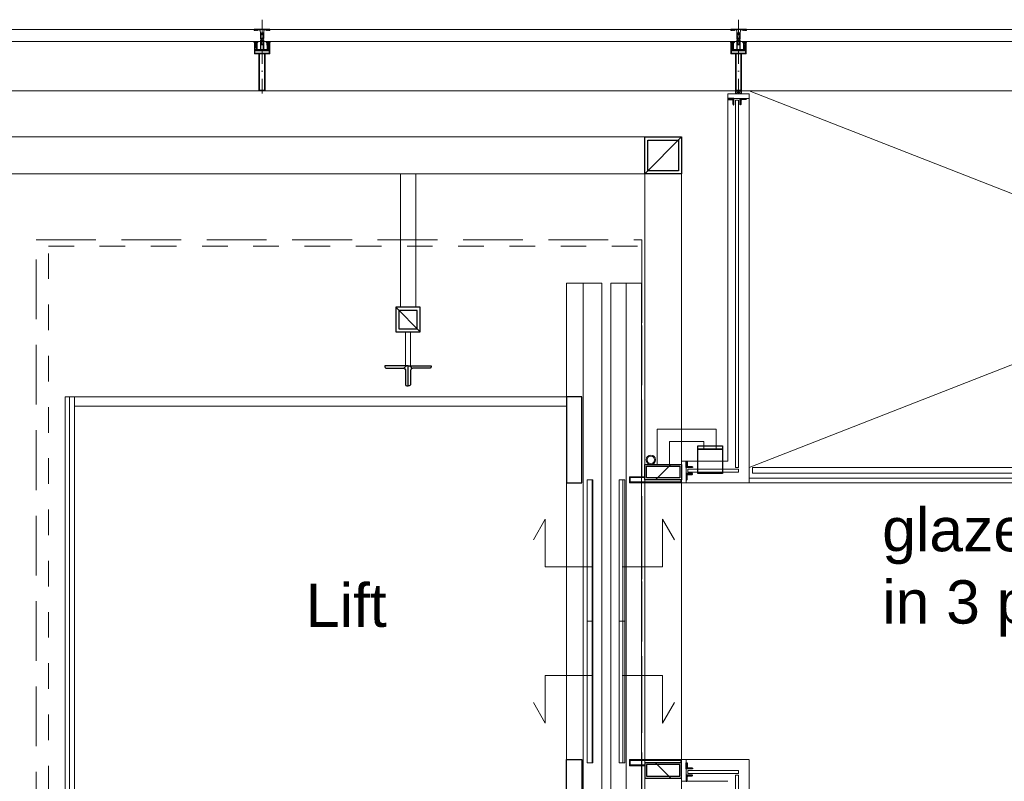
# Model space of a CAD drawing. Header units: millimetres. Extents: x 274611 to 749520, y 175257 to 298905.
# Tile 114 of 251: x 551218 to 554421, y 224412 to 226889. Entities that reach past the tile are written whole.
import ezdxf

# ---------------------------------------------------------------- set-up
doc = ezdxf.new("R2010")
doc.units = ezdxf.units.MM
doc.header["$LTSCALE"] = 400
for name, pattern in [('STYLE_01', [0.416641, 0.208282, -0.208359]), ('STYLE_02', [0.694427, 0.486069, -0.208359]), ('STYLE_06', [1.041641, 0.625, -0.208282, 0.069427, -0.138931]), ('STYLE_15', [0.240945, 0.11811, -0.059055, 0.004724, -0.059055]), ('STYLE_16', [0.177165, 0.11811, -0.059055])]:
    doc.linetypes.add(name, pattern=pattern)
for name, color, linetype, lineweight in [('Dimension', 7, 'Continuous', 9), ('Lijn-afbreek', 140, 'STYLE_06', 15), ('mat-glas-hor', 5, 'Continuous', 15), ('mat-glas-vert', 5, 'Continuous', 15), ('mat-kalkzandsteen', 5, 'Continuous', 25), ('mat-staal', 5, 'Continuous', 25), ('mat-staal_zink', 140, 'Continuous', 15), ('None', 7, 'Continuous', 9), ('Tekst', 140, 'Continuous', 15)]:
    doc.layers.add(name, color=color, linetype=linetype, lineweight=lineweight)
doc.layers.get('Dimension').off()
doc.styles.add('Arial', font='arial.ttf', dxfattribs={"height": 211.666667})

# ---------------------------------------------------------------- blocks, each defined once
blk = doc.blocks.new('*X1655')
at = {"layer": 'None', "lineweight": 5}
blk.add_line((33700, 5910), (33700, 6370), dxfattribs=at)
blk = doc.blocks.new('*X1656')
at = {"layer": 'None', "lineweight": 5}
blk.add_line((33600, 5910), (33600, 6370), dxfattribs=at)
blk = doc.blocks.new('*X1657')
at = {"layer": 'None', "lineweight": 5}
blk.add_line((33700, 6370), (33700, 6830), dxfattribs=at)
blk = doc.blocks.new('*X1658')
at = {"layer": 'None', "lineweight": 5}
blk.add_line((33600, 6370), (33600, 6830), dxfattribs=at)
blk = doc.blocks.new('*X1660')
at = {"layer": 'None', "lineweight": 5}
blk.add_line((31900, 5640), (31900, 7100), dxfattribs=at)
blk = doc.blocks.new('*X1208')
at = {"layer": 'None', "lineweight": 9}
blk.add_line((-25, -25), (25, 25), dxfattribs=at)
blk = doc.blocks.new('Kolom [] 120x50')
at = {"layer": 'mat-staal', "lineweight": 25}
for points in [[(-60, 25), (60, 25), (60, -25), (-60, -25)], [(-54, 19), (54, 19), (54, -19), (-54, -19)]]:
    blk.add_lwpolyline(points, close=True, dxfattribs=at)
at = {"layer": 'mat-staal'}
blk.add_blockref('*X1208', (0, 0), dxfattribs=at)
blk = doc.blocks.new('*X1661')
at = {"layer": 'None', "lineweight": 9}
blk.add_line((-6, -6), (-2, -2), dxfattribs=at)
blk = doc.blocks.new('*U1662')
at = {"layer": 'None', "color": 92, "linetype": 'Continuous', "lineweight": 25, "flags": 128}
blk.add_lwpolyline([(-6, -6), (-6, 14), (-5, 14, -0.414214), (-3, 12), (-3, 0.5, 0.414214), (0.5, -3), (12, -3, -0.414214), (14, -5), (14, -6)], format="xyb", close=True, dxfattribs=at)
at = {"layer": 'None', "color": 92}
blk.add_blockref('*X1661', (0, 0), dxfattribs=at)
blk = doc.blocks.new('*X1663')
at = {"layer": 'None', "lineweight": 9}
blk.add_line((-6, -6), (-2, -2), dxfattribs=at)
blk = doc.blocks.new('*U1664')
at = {"layer": 'None', "color": 92, "linetype": 'Continuous', "lineweight": 25, "flags": 128}
blk.add_lwpolyline([(-6, -6), (-6, 14), (-5, 14, -0.414214), (-3, 12), (-3, 0.5, 0.414214), (0.5, -3), (12, -3, -0.414214), (14, -5), (14, -6)], format="xyb", close=True, dxfattribs=at)
at = {"layer": 'None', "color": 92}
blk.add_blockref('*X1663', (0, 0), dxfattribs=at)
blk = doc.blocks.new('*X1665')
at = {"layer": 'None', "lineweight": 9}
blk.add_line((-6, -6), (-2, -2), dxfattribs=at)
blk = doc.blocks.new('*U1666')
at = {"layer": 'None', "color": 92, "linetype": 'Continuous', "lineweight": 25, "flags": 128}
blk.add_lwpolyline([(-6, -6), (-6, 14), (-5, 14, -0.414214), (-3, 12), (-3, 0.5, 0.414214), (0.5, -3), (12, -3, -0.414214), (14, -5), (14, -6)], format="xyb", close=True, dxfattribs=at)
at = {"layer": 'None', "color": 92}
blk.add_blockref('*X1665', (0, 0), dxfattribs=at)
blk = doc.blocks.new('*X1667')
at = {"layer": 'None', "lineweight": 9}
blk.add_line((-6, -6), (-2, -2), dxfattribs=at)
blk = doc.blocks.new('*U1668')
at = {"layer": 'None', "color": 92, "linetype": 'Continuous', "lineweight": 25, "flags": 128}
blk.add_lwpolyline([(-6, -6), (-6, 14), (-5, 14, -0.414214), (-3, 12), (-3, 0.5, 0.414214), (0.5, -3), (12, -3, -0.414214), (14, -5), (14, -6)], format="xyb", close=True, dxfattribs=at)
at = {"layer": 'None', "color": 92}
blk.add_blockref('*X1667', (0, 0), dxfattribs=at)
blk = doc.blocks.new('*X1669')
at = {"layer": 'None', "lineweight": 9}
blk.add_line((-6, -6), (-2, -2), dxfattribs=at)
blk = doc.blocks.new('*U1670')
at = {"layer": 'None', "color": 92, "linetype": 'Continuous', "lineweight": 25, "flags": 128}
blk.add_lwpolyline([(-6, -6), (-6, 14), (-5, 14, -0.414214), (-3, 12), (-3, 0.5, 0.414214), (0.5, -3), (12, -3, -0.414214), (14, -5), (14, -6)], format="xyb", close=True, dxfattribs=at)
at = {"layer": 'None', "color": 92}
blk.add_blockref('*X1669', (0, 0), dxfattribs=at)
blk = doc.blocks.new('*X1671')
at = {"layer": 'None', "lineweight": 9}
blk.add_line((-6, -6), (-2, -2), dxfattribs=at)
blk = doc.blocks.new('*U1672')
at = {"layer": 'None', "color": 92, "linetype": 'Continuous', "lineweight": 25, "flags": 128}
blk.add_lwpolyline([(-6, -6), (-6, 14), (-5, 14, -0.414214), (-3, 12), (-3, 0.5, 0.414214), (0.5, -3), (12, -3, -0.414214), (14, -5), (14, -6)], format="xyb", close=True, dxfattribs=at)
at = {"layer": 'None', "color": 92}
blk.add_blockref('*X1671', (0, 0), dxfattribs=at)
blk = doc.blocks.new('*U1673')
at = {"layer": 'None', "color": 8, "linetype": 'Continuous', "lineweight": 5}
for p, q in [((34066.1, 8095), (34086.1, 8085)), ((34086.1, 8095), (34066.1, 8085))]:
    blk.add_line(p, q, dxfattribs=at)
blk.add_lwpolyline([(34086.1, 8095), (34086.1, 8085), (34066.1, 8085), (34066.1, 8095)], close=True, dxfattribs=at)
blk = doc.blocks.new('*U1674')
at = {"layer": 'mat-glas-vert', "lineweight": 15}
blk.add_lwpolyline([(34066, 8065), (34066, 6870.1), (34076, 6870.1), (34076, 8065)], close=True, dxfattribs=at)
at = {"layer": 'mat-staal_zink', "color": 8, "lineweight": 5}
blk.add_lwpolyline([(34041.1, 8070), (34041.1, 8085), (34111.1, 8085), (34111.1, 8070)], close=True, dxfattribs=at)
at = {"layer": 'None', "color": 8, "linetype": 'Continuous', "lineweight": 5}
for p, q in [((34041.1, 8070), (34041.1, 6890.1)), ((34111.1, 6820), (34111.1, 8070))]:
    blk.add_line(p, q, dxfattribs=at)
for points in [[(34071.1, 8095), (34071.1, 8085), (34066.1, 8085), (34066.1, 8095)], [(34081.1, 8095), (34086.1, 8095), (34086.1, 8085), (34081.1, 8085)]]:
    blk.add_lwpolyline(points, close=True, dxfattribs=at)
at = {"layer": 'mat-staal', "xscale": -1, "rotation": 90}
blk.add_blockref('*U1672', (34055.1, 8064), dxfattribs=at)
at = {"layer": 'mat-staal', "rotation": 270}
blk.add_blockref('*U1670', (34087.1, 8064), dxfattribs=at)
at = {"layer": 'None', "color": 7}
blk.add_blockref('*U1673', (0, 0), dxfattribs=at)
blk = doc.blocks.new('*U1675')
at = {"layer": 'mat-glas-hor', "lineweight": 15}
for points in [[(33911.1, 6855.1), (34076.1, 6855.1), (34076.1, 6865.1), (33911.1, 6865.1)], [(33911.1, 5884.9), (34076.1, 5884.9), (34076.1, 5874.9), (33911.1, 5874.9)]]:
    blk.add_lwpolyline(points, close=True, dxfattribs=at)
at = {"layer": 'mat-staal', "lineweight": 25}
blk.add_lwpolyline([(33943.6, 6940.1), (34023.6, 6940.1), (34023.6, 6930.1), (33943.6, 6930.1)], close=True, dxfattribs=at)
at = {"layer": 'mat-staal_zink', "color": 8, "lineweight": 5}
for points in [[(33906.1, 6820.1), (33891.1, 6820.1), (33891.1, 6890.1), (33906.1, 6890.1)], [(33906.1, 5919.9), (33891.1, 5919.9), (33891.1, 5849.9), (33906.1, 5849.9)]]:
    blk.add_lwpolyline(points, close=True, dxfattribs=at)
at = {"layer": 'mat-staal_zink', "lineweight": 15}
for points in [[(33891.1, 6830.1), (33891.1, 6820.1), (33721, 6820.1), (33721, 6840.1), (33771.1, 6840.1)], [(33888.1, 6830.1), (33888.1, 6823.1), (33724, 6823.1), (33724, 6837.1), (33771.1, 6837.1)], [(33891.1, 5909.9), (33891.1, 5919.9), (33721, 5919.9), (33721, 5899.9), (33771.1, 5899.9)], [(33888.1, 5909.9), (33888.1, 5916.9), (33724, 5916.9), (33724, 5902.9), (33771.1, 5902.9)]]:
    blk.add_lwpolyline(points, dxfattribs=at)
at = {"layer": 'None', "color": 140, "linetype": 'Continuous', "lineweight": 15}
for p, q in [((34003.6, 6995.1), (33811.1, 6995.1)), ((33811.1, 6995.1), (33811.1, 6880.1)), ((34003.6, 6930.1), (34003.6, 6995.1)), ((33963.6, 6955.1), (33851.1, 6955.1)), ((33851.1, 6955.1), (33851.1, 6880.1)), ((33963.6, 6930.1), (33963.6, 6955.1)), ((34003.6, 6930.1), (33963.6, 6930.1)), ((33811.1, 6880.1), (33851.1, 6880.1))]:
    blk.add_line(p, q, dxfattribs=at)
at = {"layer": 'None', "color": 8, "linetype": 'Continuous', "lineweight": 5}
for p, q in [((34041, 6890.1), (33906.1, 6890.1)), ((33906.1, 6820), (34111.1, 6820)), ((33906.1, 5920), (34111.1, 5920)), ((34041.1, 5919.9), (34111.1, 5919.9)), ((34041.1, 5849.9), (33906.1, 5849.9))]:
    blk.add_line(p, q, dxfattribs=at)
at = {"layer": 'None', "color": 8, "linetype": 'STYLE_01', "lineweight": 5}
blk.add_line((33891.1, 6830.1), (33891.1, 5909.9), dxfattribs=at)
at = {"layer": 'None', "color": 92, "linetype": 'STYLE_01', "lineweight": 25}
blk.add_lwpolyline([(33943.6, 6930.1), (34023.6, 6930.1), (34023.6, 6850.1), (33943.6, 6850.1)], close=True, dxfattribs=at)
at = {"layer": 'None', "color": 8, "lineweight": 5, "flags": 128}
for points in [[(33771, 6820.1), (34111.1, 6820.1)], [(34111.1, 5919.9), (33771, 5919.9), (33771, 6820.1)]]:
    blk.add_lwpolyline(points, dxfattribs=at)
at = {"layer": 'None', "color": 140, "linetype": 'Continuous', "lineweight": 15}
for radius in [15, 12]:
    blk.add_circle((33791.1, 6895.1), radius, dxfattribs=at)
at = {"layer": 'Dimension', "color": 7}
blk.add_blockref('Kolom [] 120x50', (33831.1, 6855.1), dxfattribs=at)
at = {"layer": 'Dimension', "color": 7, "xscale": -1, "rotation": 180}
blk.add_blockref('Kolom [] 120x50', (33831.1, 5884.9), dxfattribs=at)
at = {"layer": 'mat-staal'}
for name, p in [('*U1662', (33912.1, 6876.1)), ('*U1668', (33912.1, 5895.9))]:
    blk.add_blockref(name, p, dxfattribs=at)
at = {"layer": 'mat-staal', "xscale": -1, "rotation": 180}
for name, p in [('*U1664', (33912.1, 6844.1)), ('*U1666', (33912.1, 5863.9))]:
    blk.add_blockref(name, p, dxfattribs=at)
at = {"layer": 'None', "color": 7}
blk.add_blockref('*U1674', (0, 0), dxfattribs=at)
blk = doc.blocks.new('*X256')
at = {"layer": 'None', "lineweight": 9}
blk.add_line((-60, -60), (60, 60), dxfattribs=at)
blk = doc.blocks.new('Kolom [] 120')
at = {"layer": 'mat-staal', "lineweight": 25}
for points in [[(-60, 60), (60, 60), (60, -60), (-60, -60)], [(-50, 50), (50, 50), (50, -50), (-50, -50)]]:
    blk.add_lwpolyline(points, close=True, dxfattribs=at)
at = {"layer": 'mat-staal'}
blk.add_blockref('*X256', (0, 0), dxfattribs=at)
blk = doc.blocks.new('*X1697')
at = {"layer": 'None', "lineweight": 9}
blk.add_line((-17.8, -17.8), (-9.4, -9.4), dxfattribs=at)
blk = doc.blocks.new('*U1698')
at = {"layer": 'None', "color": 92, "linetype": 'Continuous', "lineweight": 25, "flags": 128}
blk.add_lwpolyline([(-17.8, -22.8), (-17.8, 52.2), (-13.8, 52.2, -0.414214), (-9.8, 48.2), (-9.8, -6.8, 0.414214), (-1.8, -14.8), (43.2, -14.8, -0.414214), (47.2, -18.8), (47.2, -22.8)], format="xyb", close=True, dxfattribs=at)
at = {"layer": 'None', "color": 92}
blk.add_blockref('*X1697', (0, 0), dxfattribs=at)
blk = doc.blocks.new('*X1699')
at = {"layer": 'None', "lineweight": 9}
blk.add_line((-17.8, -17.8), (-9.4, -9.4), dxfattribs=at)
blk = doc.blocks.new('*U1700')
at = {"layer": 'None', "color": 92, "linetype": 'Continuous', "lineweight": 25, "flags": 128}
blk.add_lwpolyline([(-17.8, -22.8), (-17.8, 52.2), (-13.8, 52.2, -0.414214), (-9.8, 48.2), (-9.8, -6.8, 0.414214), (-1.8, -14.8), (43.2, -14.8, -0.414214), (47.2, -18.8), (47.2, -22.8)], format="xyb", close=True, dxfattribs=at)
at = {"layer": 'None', "color": 92}
blk.add_blockref('*X1699', (0, 0), dxfattribs=at)
blk = doc.blocks.new('*U1701')
at = {"layer": 'mat-staal', "xscale": -1, "rotation": 90.00000235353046}
blk.add_blockref('*U1700', (32978.2, 7183.2), dxfattribs=at)
at = {"layer": 'mat-staal', "rotation": 270}
blk.add_blockref('*U1698', (33023.8, 7183.2), dxfattribs=at)
blk = doc.blocks.new('*U1702')
at = {"layer": 'mat-staal'}
blk.add_blockref('*U1701', (0, 0), dxfattribs=at)
blk = doc.blocks.new('*X258')
at = {"layer": 'None', "lineweight": 9}
blk.add_line((-40, -40), (40, 40), dxfattribs=at)
blk = doc.blocks.new('Kolom [] 080')
at = {"layer": 'mat-staal', "lineweight": 25}
for points in [[(-40, 40), (40, 40), (40, -40), (-40, -40)], [(-30, 30), (30, 30), (30, -30), (-30, -30)]]:
    blk.add_lwpolyline(points, close=True, dxfattribs=at)
at = {"layer": 'mat-staal'}
blk.add_blockref('*X258', (0, 0), dxfattribs=at)
blk = doc.blocks.new('*U1703')
at = {"layer": 'None', "color": 43, "linetype": 'Continuous', "lineweight": 9}
for points in [[(32976, 7391), (33026, 7391), (33026, 7825), (32976, 7825)], [(32993, 7311), (33009, 7311), (33009, 7201), (32993, 7201)]]:
    blk.add_lwpolyline(points, close=True, dxfattribs=at)
at = {"layer": 'Lijn-afbreek', "color": 7, "xscale": -1, "rotation": 180}
blk.add_blockref('Kolom [] 080', (33001, 7351), dxfattribs=at)
at = {"layer": 'mat-staal'}
blk.add_blockref('*U1702', (0, 0), dxfattribs=at)
blk = doc.blocks.new('*U1704')
at = {"layer": 'mat-glas-hor', "lineweight": 15}
for points in [[(31886, 5640), (31886, 7100), (31916, 7100), (31916, 5640)], [(31916, 7070), (33516, 7070), (33516, 7100), (31916, 7100)], [(34121.1, 6870), (37231.1, 6870), (37231.1, 6852), (34121.1, 6852)], [(33583.8, 6830), (33583.8, 6370), (33601.8, 6370), (33601.8, 6830)], [(33688.1, 6830), (33688.1, 6370), (33706.1, 6370), (33706.1, 6830)], [(33583.8, 5910), (33583.8, 6370), (33601.8, 6370), (33601.8, 5910)], [(33688.1, 5910), (33688.1, 6370), (33706.1, 6370), (33706.1, 5910)]]:
    blk.add_lwpolyline(points, close=True, dxfattribs=at)
at = {"layer": 'mat-glas-hor', "color": 140, "lineweight": 15}
blk.add_lwpolyline([(34066.1, 4625), (34066.1, 5869.9), (34076.1, 5869.9), (34076.1, 4625)], close=True, dxfattribs=at)
at = {"layer": 'mat-staal', "color": 8, "lineweight": 5}
blk.add_lwpolyline([(33516, 5270), (33631, 5270), (33631, 7470), (33516, 7470)], close=True, dxfattribs=at)
at = {"layer": 'mat-staal', "color": 43, "lineweight": 9}
for points in [[(33571, 5270), (33631, 5270), (33631, 7470), (33571, 7470)], [(33661, 5270), (33711, 5270), (33711, 7470), (33661, 7470)]]:
    blk.add_lwpolyline(points, close=True, dxfattribs=at)
at = {"layer": 'None', "color": 43, "linetype": 'Continuous', "lineweight": 9}
blk.add_line((34111.1, 6835), (37241.1, 6835), dxfattribs=at)
at = {"layer": 'None', "color": 8, "linetype": 'Continuous', "lineweight": 5}
for p, q in [((34111.1, 6820), (37241.1, 6821)), ((34111.1, 5919), (34111.1, 4575))]:
    blk.add_line(p, q, dxfattribs=at)
at = {"layer": 'None', "color": 43, "linetype": 'Continuous', "lineweight": 9, "flags": 128}
for points in [[(29683.1, 4795), (29683.1, 7945), (33891.1, 7945), (33891.1, 4795)], [(33771.1, 4915), (33771.1, 7825), (29803.1, 7825), (29803.1, 4915)]]:
    blk.add_lwpolyline(points, close=True, dxfattribs=at)
at = {"layer": 'None', "color": 43, "linetype": 'STYLE_02', "lineweight": 9}
blk.add_lwpolyline([(31791.1, 7610), (33761.1, 7610), (33761.1, 5130), (31791.1, 5130)], close=True, dxfattribs=at)
at = {"layer": 'None', "color": 8, "linetype": 'STYLE_01', "lineweight": 5}
blk.add_lwpolyline([(31831.1, 7590), (33761.1, 7590), (33761.1, 5150), (31831.1, 5150)], close=True, dxfattribs=at)
at = {"layer": 'None', "color": 8, "linetype": 'Continuous', "lineweight": 5}
blk.add_lwpolyline([(33661, 5270), (33761, 5270), (33761, 7470), (33661, 7470)], close=True, dxfattribs=at)
at = {"layer": 'None', "color": 92, "lineweight": 25}
for points in [[(33516, 7100), (33516, 6820), (33566, 6820), (33566, 7100)], [(33516, 5640), (33516, 5920), (33566, 5920), (33566, 5640)]]:
    blk.add_lwpolyline(points, close=True, dxfattribs=at)
at = {"layer": 'None', "lineweight": 9}
for points in [[(33597.4, 6546.7), (33447.6, 6546.7), (33447.6, 6701.6), (33408.8, 6634.5)], [(33697.8, 6546.7), (33829.1, 6546.7), (33829.1, 6701.6), (33867.8, 6634.5)], [(33597.4, 6193.3), (33447.6, 6193.3), (33447.6, 6038.4), (33408.8, 6105.5)], [(33697.8, 6193.3), (33829.1, 6193.3), (33829.1, 6038.4), (33867.8, 6105.5)]]:
    blk.add_lwpolyline(points, dxfattribs=at)
at = {"layer": 'mat-glas-hor'}
for name in ['*X1660', '*X1658', '*X1657', '*X1656', '*X1655']:
    blk.add_blockref(name, (0, 0), dxfattribs=at)
at = {"layer": 'mat-staal', "color": 7}
blk.add_blockref('Kolom [] 120', (33831.1, 7885), dxfattribs=at)
at = {"layer": 'None', "color": 7}
for name in ['*U1675', '*U1703']:
    blk.add_blockref(name, (0, 0), dxfattribs=at)
at = {"layer": 'None', "color": 140, "insert": (32800.1, 6492.7), "char_height": 141.11, "attachment_point": 2, "style": 'Arial'}
blk.add_mtext('Lift', dxfattribs=at)
blk = doc.blocks.new('*U96')
at = {"layer": 'None', "color": 8, "lineweight": 5, "flags": 128}
for points in [[(-5, -154.3), (-5, -154.3, 0.414214), (-5.5, -154.8), (-5.5, -172.5), (-5.5, -172.5, 0.414214), (-5, -173), (-4, -173), (-4, -173, 0.414214), (-3.5, -172.5), (-3.5, -172.5, 0.414214), (-4, -172), (-4.5, -172), (-4.5, -168.8), (-4.5, -168.8, -0.414214), (-4, -168.3), (-2.7, -168.3), (-2.7, -168.3, 0.221695), (-1.9, -167.9), (-0.8, -166.5), (-0.8, -166.5, -0.466308), (0.8, -166.5), (2, -167.9), (2, -167.9, 0.221695), (2.7, -168.3), (4, -168.3), (4, -168.3, -0.414214), (4.5, -168.8), (4.5, -172), (4, -172), (4, -172, 0.414214), (3.5, -172.5), (3.5, -172.5, 0.414214), (4, -173), (5, -173), (5, -173, 0.414214), (5.5, -172.5), (5.5, -154.8), (5.5, -154.8, 0.414214), (5, -154.3), (4.7, -154.3), (4.7, -155), (4.7, -155, -0.414214), (4.4, -155.3), (4.1, -155.3), (4.1, -155.3, -0.414214), (3.3, -154.5), (3.3, -150.6), (3.3, -150.6, -0.414214), (4.1, -149.8), (4.4, -149.8), (4.4, -149.8, -0.414214), (4.7, -150.1), (4.7, -150.8), (5, -150.8), (5, -150.8, 0.414214), (5.5, -150.3), (5.5, -137.6), (5.5, -137.6, 0.351868), (5.3, -137.3), (5.3, -137.3, 0.351868), (4.9, -137.5), (4.1, -139.2), (4.1, -139.2, 0.314902), (4.2, -139.4), (4.5, -139.7), (4.5, -139.7, -0.198912), (4.5, -139.9), (4.5, -140.1), (4.5, -140.1, -0.198912), (4.5, -140.3), (4.2, -140.6), (4.2, -140.6, 0.414214), (4.2, -140.8), (4.5, -141.1), (4.5, -141.1, -0.198912), (4.5, -141.3), (4.5, -141.5), (4.5, -141.5, -0.198912), (4.5, -141.7), (4.2, -142), (4.2, -142, 0.414214), (4.2, -142.2), (4.5, -142.5), (4.5, -142.5, -0.198912), (4.5, -142.7), (4.5, -143.2), (4.5, -143.2, -0.087489), (4.5, -143.3), (4.2, -144.1), (4.2, -148.5), (4.2, -148.5, -0.414214), (3.9, -148.8), (-3.9, -148.8), (-3.9, -148.8, -0.414214), (-4.2, -148.5), (-4.2, -144.1), (-4.5, -143.3), (-4.5, -143.3, -0.087489), (-4.5, -143.2), (-4.5, -142.7), (-4.5, -142.7, -0.198912), (-4.4, -142.5), (-4.1, -142.2), (-4.1, -142.2, 0.414214), (-4.1, -142), (-4.4, -141.7), (-4.4, -141.7, -0.198912), (-4.5, -141.5), (-4.5, -141.3), (-4.5, -141.3, -0.198912), (-4.4, -141.1), (-4.1, -140.8), (-4.1, -140.8, 0.414214), (-4.1, -140.6), (-4.4, -140.3), (-4.4, -140.3, -0.198912), (-4.5, -140.1), (-4.5, -139.9), (-4.5, -139.9, -0.198912), (-4.4, -139.7), (-4.1, -139.4), (-4.1, -139.4, 0.314902), (-4.1, -139.2), (-4.9, -137.5), (-4.9, -137.5, 0.351868), (-5.3, -137.3), (-5.3, -137.3, 0.351868), (-5.5, -137.6), (-5.5, -150.3), (-5.5, -150.3, 0.414214), (-5, -150.8), (-4.7, -150.8), (-4.7, -150.1), (-4.7, -150.1, -0.414214), (-4.4, -149.8), (-4.1, -149.8), (-4.1, -149.8, -0.414214), (-3.3, -150.6), (-3.3, -154.5), (-3.3, -154.5, -0.414214), (-4.1, -155.3), (-4.4, -155.3), (-4.4, -155.3, -0.414214), (-4.7, -155), (-4.7, -154.3)], [(-4.5, -161.7, -0.414214), (-4, -161.2), (-2.7, -161.2), (-2.7, -161.2, 0.414214), (-2.5, -161), (-2.5, -160.4), (-2.5, -160.4, 0.414214), (-2.7, -160.2), (-4, -160.2), (-4, -160.2, -0.414214), (-4.5, -159.7), (-4.5, -156.8), (-4.5, -156.8, -0.414214), (-4, -156.3), (4, -156.3), (4, -156.3, -0.414214), (4.5, -156.8), (4.5, -159.7), (4.5, -159.7, -0.414214), (4, -160.2), (2.7, -160.2), (2.7, -160.2, 0.414214), (2.5, -160.4), (2.5, -161), (2.5, -161, 0.414214), (2.7, -161.2), (4, -161.2), (4, -161.2, -0.414214), (4.5, -161.7), (4.5, -166.8), (4.5, -166.8, -0.414214), (4, -167.3), (3, -167.3), (3, -167.3, -0.221695), (2.6, -167.1), (1.5, -165.9), (1.5, -165.9, 0.466308), (-1.5, -165.9), (-2.6, -167.1), (-2.6, -167.1, -0.221695), (-2.9, -167.3), (-4, -167.3), (-4, -167.3, -0.414214), (-4.5, -166.8), (-4.5, -161.7)], [(-1.8, -149.8, 0.414214), (-2.3, -150.3), (-2.3, -155.1), (-2.3, -155.1, 0.414214), (-2.1, -155.3), (2.1, -155.3), (2.1, -155.3, 0.414214), (2.3, -155.1), (2.3, -150.3), (2.3, -150.3, 0.414214), (1.8, -149.8), (-1.8, -149.8)]]:
    blk.add_lwpolyline(points, format="xyb", close=True, dxfattribs=at)
blk = doc.blocks.new('*U97')
at = {"layer": 'None', "color": 8, "lineweight": 5, "flags": 128}
for points in [[(-13.5, -182.8), (-13.5, -181.9), (-14.5, -181.1), (-14.5, -181.1, 0.36397), (-14.9, -181.1), (-14.9, -181.1), (-15.4, -181.5), (-15.4, -181.5, -0.36397), (-15.8, -181.5), (-15.8, -181.5), (-16.3, -181.1), (-16.3, -181.1, 0.36397), (-16.7, -181.1), (-16.7, -181.1), (-17.2, -181.5), (-17.2, -181.5, -0.36397), (-17.6, -181.5), (-17.6, -181.5), (-18.1, -181.1), (-18.1, -181.1, 0.36397), (-18.5, -181.1), (-18.5, -181.1), (-19, -181.5), (-19, -181.5, -0.36397), (-19.4, -181.5), (-19.4, -181.5), (-19.9, -181.1), (-19.9, -181.1, 0.36397), (-20.3, -181.1), (-20.3, -181.1), (-20.8, -181.5), (-20.8, -181.5, -0.36397), (-21.2, -181.5), (-21.2, -181.5), (-21.7, -181.1), (-21.7, -181.1, 0.36397), (-22.1, -181.1), (-22.1, -181.1), (-22.4, -181.3), (-23.2, -181.3), (-23.5, -181.1), (-23.5, -181.1, 0.36397), (-23.9, -181.1), (-23.9, -181.1), (-24.2, -181.3), (-24.5, -181.3), (-24.5, -181.3, -0.267949), (-24.8, -181.2), (-24.8, -181.2), (-24.9, -180.9), (-24.9, -180.9, 0.339454), (-25.3, -180.7), (-25.3, -180.7, 0.339454), (-25.5, -181), (-25.5, -181), (-25.5, -184.4), (-25.5, -184.4, 0.414214), (-25.2, -184.7), (-25.2, -184.7), (-24.3, -184.7), (-24.3, -184.7, 0.414214), (-24, -184.4), (-24, -184.4), (-24, -182.7), (-24, -182.7, 0.236068), (-24.1, -182.5), (-24.1, -182.5), (-24.1, -182.5, -0.548276), (-24, -182.2), (-24, -182.2, -0.548276), (-23.8, -182.4), (-23.8, -182.4), (-23.8, -182.4, 0.250388), (-23.6, -182.3), (-23.6, -182.3), (-22.8, -182.3), (-22.8, -182.3, -0.414214), (-22.5, -182.6), (-22.5, -182.6), (-22.5, -183.3), (-22.5, -183.3, 0.414214), (-22.2, -183.6), (-22.2, -183.6), (-22, -183.6), (-22, -183.6, 0.131652), (-21.8, -183.5), (-21.8, -183.5), (-20.5, -182.8), (-13.5, -182.8)], [(-6, -180.7), (-6, -180.7, -0.388879), (-8.7, -183.2), (-8.7, -183.2), (-20.4, -183.2), (-21.6, -183.9), (-22.9, -183.9), (-22.9, -182.7), (-23.8, -182.7), (-23.8, -184.8), (23.8, -184.8), (23.8, -182.7), (22.9, -182.7), (22.9, -183.9), (21.7, -183.9), (20.4, -183.2), (8.7, -183.2), (8.7, -183.2, -0.388879), (6, -180.7), (6, -180.7), (5.3, -173.2), (2.5, -173.2), (2.5, -171.2), (-2.5, -171.2), (-2.5, -173.2), (-5.3, -173.2), (-6, -180.7)], [(13.5, -182.8), (13.5, -181.9), (14.5, -181.1), (14.5, -181.1, -0.36397), (14.9, -181.1), (14.9, -181.1), (15.4, -181.5), (15.4, -181.5, 0.36397), (15.8, -181.5), (15.8, -181.5), (16.3, -181.1), (16.3, -181.1, -0.36397), (16.7, -181.1), (16.7, -181.1), (17.2, -181.5), (17.2, -181.5, 0.36397), (17.6, -181.5), (17.6, -181.5), (18.1, -181.1), (18.1, -181.1, -0.36397), (18.5, -181.1), (18.5, -181.1), (19, -181.5), (19, -181.5, 0.36397), (19.4, -181.5), (19.4, -181.5), (19.9, -181.1), (19.9, -181.1, -0.36397), (20.3, -181.1), (20.3, -181.1), (20.8, -181.5), (20.8, -181.5, 0.36397), (21.2, -181.5), (21.2, -181.5), (21.7, -181.1), (21.7, -181.1, -0.36397), (22.1, -181.1), (22.1, -181.1), (22.4, -181.3), (23.2, -181.3), (23.5, -181.1), (23.5, -181.1, -0.36397), (23.9, -181.1), (23.9, -181.1), (24.2, -181.3), (24.5, -181.3), (24.5, -181.3, 0.267949), (24.8, -181.2), (24.8, -181.2), (25, -180.9), (25, -180.9, -0.339454), (25.3, -180.7), (25.3, -180.7, -0.339454), (25.5, -181), (25.5, -181), (25.5, -184.4), (25.5, -184.4, -0.414214), (25.2, -184.7), (25.2, -184.7), (24.3, -184.7), (24.3, -184.7, -0.414214), (24, -184.4), (24, -184.4), (24, -182.7), (24, -182.7, -0.236068), (24.1, -182.5), (24.1, -182.5), (24.1, -182.5, 0.548276), (24.1, -182.2), (24.1, -182.2, 0.548276), (23.9, -182.4), (23.9, -182.4), (23.9, -182.4, -0.250388), (23.6, -182.3), (23.6, -182.3), (22.8, -182.3), (22.8, -182.3, 0.414214), (22.5, -182.6), (22.5, -182.6), (22.5, -183.3), (22.5, -183.3, -0.414214), (22.2, -183.6), (22.2, -183.6), (22, -183.6), (22, -183.6, -0.131652), (21.8, -183.5), (21.8, -183.5), (20.5, -182.8), (13.5, -182.8)]]:
    blk.add_lwpolyline(points, format="xyb", close=True, dxfattribs=at)
blk = doc.blocks.new('verticale stijl 150x50 UV')
at = {"layer": 'None', "color": 8, "linetype": 'STYLE_15', "lineweight": 5}
blk.add_line((0, -216), (0, 35), dxfattribs=at)
at = {"layer": 'None', "color": 8, "lineweight": 5}
for p, q in [((-21.6, -126.9), (-21.6, -126.9)), ((-21.6, -127.7), (-21.6, -127.7)), ((-20.7, -126.5), (-20.7, -126.5)), ((-19.9, -126.1), (-19.9, -126.1)), ((-19.1, -126.5), (-19.1, -126.5)), ((-19.1, -127.3), (-19.1, -127.3)), ((-18.3, -127.7), (-18.3, -127.7)), ((-25.6, -142.7), (-25.6, -142.7)), ((-25.6, -144.4), (-25.6, -144.4)), ((-24.8, -133.4), (-24.8, -133.4)), ((-24.8, -134.2), (-24.8, -134.2)), ((-24.8, -135), (-24.8, -135)), ((-24.8, -135.8), (-24.8, -135.8)), ((-24.8, -136.6), (-24.8, -136.6)), ((-24.8, -137.4), (-24.8, -137.4)), ((-24.8, -138.3), (-24.8, -138.3)), ((-24.8, -139.1), (-24.8, -139.1)), ((-24.8, -139.9), (-24.8, -139.9)), ((-24.8, -140.7), (-24.8, -140.7)), ((-24.8, -141.5), (-24.8, -141.5)), ((-24.8, -142.3), (-24.8, -142.3)), ((-24.8, -143.1), (-24.8, -143.1)), ((-24.8, -144.8), (-24.8, -144.8)), ((-24, -133), (-24, -133)), ((-24, -133.8), (-24, -133.8)), ((-24, -134.6), (-24, -134.6)), ((-24, -135.4), (-24, -135.4)), ((-24, -136.2), (-24, -136.2)), ((-24, -137), (-24, -137)), ((-24, -137.9), (-24, -137.9)), ((-24, -138.7), (-24, -138.7)), ((-24, -139.5), (-24, -139.5)), ((-24, -140.3), (-24, -140.3)), ((-24, -141.1), (-24, -141.1)), ((-24, -141.9), (-24, -141.9)), ((-24, -142.7), (-24, -142.7)), ((-24, -144.4), (-24, -144.4)), ((-23.2, -133.4), (-23.2, -133.4)), ((-23.2, -134.2), (-23.2, -134.2)), ((-23.2, -135), (-23.2, -135)), ((-23.2, -135.8), (-23.2, -135.8)), ((-23.2, -136.6), (-23.2, -136.6)), ((-23.2, -137.4), (-23.2, -137.4)), ((-23.2, -138.3), (-23.2, -138.3)), ((-23.2, -139.1), (-23.2, -139.1)), ((-23.2, -139.9), (-23.2, -139.9)), ((-23.2, -140.7), (-23.2, -140.7)), ((-23.2, -141.5), (-23.2, -141.5)), ((-23.2, -144.8), (-23.2, -144.8)), ((-22.4, -133), (-22.4, -133)), ((-22.4, -133.8), (-22.4, -133.8)), ((-22.4, -134.6), (-22.4, -134.6)), ((-22.4, -140.3), (-22.4, -140.3)), ((-22.4, -141.1), (-22.4, -141.1)), ((-22.4, -144.4), (-22.4, -144.4)), ((-21.6, -128.5), (-21.6, -128.5)), ((-21.6, -129.3), (-21.6, -129.3)), ((-21.6, -130.1), (-21.6, -130.1)), ((-21.6, -130.9), (-21.6, -130.9)), ((-21.6, -131.8), (-21.6, -131.8)), ((-21.6, -132.6), (-21.6, -132.6)), ((-21.6, -133.4), (-21.6, -133.4)), ((-21.6, -134.2), (-21.6, -134.2)), ((-21.6, -135), (-21.6, -135)), ((-21.6, -139.9), (-21.6, -139.9)), ((-21.6, -140.7), (-21.6, -140.7)), ((-21.6, -141.5), (-21.6, -141.5)), ((-21.6, -144.8), (-21.6, -144.8)), ((-20.7, -128.9), (-20.7, -128.9)), ((-20.7, -129.7), (-20.7, -129.7)), ((-20.7, -130.5), (-20.7, -130.5)), ((-20.7, -131.4), (-20.7, -131.4)), ((-20.7, -132.2), (-20.7, -132.2)), ((-20.7, -133), (-20.7, -133)), ((-20.7, -133.8), (-20.7, -133.8)), ((-20.7, -134.6), (-20.7, -134.6)), ((-20.7, -135.4), (-20.7, -135.4)), ((-20.7, -136.2), (-20.7, -136.2)), ((-20.7, -137), (-20.7, -137)), ((-20.7, -137.9), (-20.7, -137.9)), ((-20.7, -138.7), (-20.7, -138.7)), ((-20.7, -139.5), (-20.7, -139.5)), ((-20.7, -140.3), (-20.7, -140.3)), ((-20.7, -141.1), (-20.7, -141.1)), ((-20.7, -144.4), (-20.7, -144.4)), ((-19.9, -130.1), (-19.9, -130.1)), ((-19.9, -130.9), (-19.9, -130.9)), ((-19.9, -131.8), (-19.9, -131.8)), ((-19.9, -132.6), (-19.9, -132.6)), ((-19.9, -133.4), (-19.9, -133.4)), ((-19.9, -134.2), (-19.9, -134.2)), ((-19.9, -135), (-19.9, -135)), ((-19.9, -135.8), (-19.9, -135.8)), ((-19.9, -136.6), (-19.9, -136.6)), ((-19.9, -137.4), (-19.9, -137.4)), ((-19.9, -138.3), (-19.9, -138.3)), ((-19.9, -139.1), (-19.9, -139.1)), ((-19.9, -139.9), (-19.9, -139.9)), ((-19.9, -140.7), (-19.9, -140.7)), ((-19.9, -141.5), (-19.9, -141.5)), ((-19.9, -142.3), (-19.9, -142.3)), ((-19.9, -143.1), (-19.9, -143.1)), ((-19.9, -143.9), (-19.9, -143.9)), ((-19.1, -128.9), (-19.1, -128.9)), ((-19.1, -129.7), (-19.1, -129.7)), ((-19.1, -130.5), (-19.1, -130.5)), ((-19.1, -131.4), (-19.1, -131.4)), ((-19.1, -132.2), (-19.1, -132.2)), ((-19.1, -133), (-19.1, -133)), ((-19.1, -133.8), (-19.1, -133.8)), ((-19.1, -134.6), (-19.1, -134.6)), ((-19.1, -140.3), (-19.1, -140.3)), ((-19.1, -141.1), (-19.1, -141.1)), ((-19.1, -141.9), (-19.1, -141.9)), ((-18.3, -128.5), (-18.3, -128.5)), ((-18.3, -129.3), (-18.3, -129.3)), ((-18.3, -133.4), (-18.3, -133.4)), ((-18.3, -134.2), (-18.3, -134.2)), ((-18.3, -135), (-18.3, -135)), ((-18.3, -139.9), (-18.3, -139.9)), ((-18.3, -140.7), (-18.3, -140.7)), ((-18.3, -141.5), (-18.3, -141.5)), ((-18.3, -142.3), (-18.3, -142.3)), ((-17.5, -133), (-17.5, -133)), ((-17.5, -133.8), (-17.5, -133.8)), ((-17.5, -134.6), (-17.5, -134.6)), ((-17.5, -135.4), (-17.5, -135.4)), ((-17.5, -136.2), (-17.5, -136.2)), ((-17.5, -137), (-17.5, -137)), ((-17.5, -137.9), (-17.5, -137.9)), ((-17.5, -138.7), (-17.5, -138.7)), ((-17.5, -139.5), (-17.5, -139.5)), ((-17.5, -140.3), (-17.5, -140.3)), ((-17.5, -141.1), (-17.5, -141.1)), ((-17.5, -141.9), (-17.5, -141.9)), ((-17.5, -142.7), (-17.5, -142.7)), ((-16.7, -133.4), (-16.7, -133.4)), ((-16.7, -134.2), (-16.7, -134.2)), ((-16.7, -135), (-16.7, -135)), ((-16.7, -135.8), (-16.7, -135.8)), ((-16.7, -136.6), (-16.7, -136.6)), ((-16.7, -137.4), (-16.7, -137.4)), ((-16.7, -138.3), (-16.7, -138.3)), ((-16.7, -139.1), (-16.7, -139.1)), ((-16.7, -139.9), (-16.7, -139.9)), ((-16.7, -140.7), (-16.7, -140.7)), ((-16.7, -141.5), (-16.7, -141.5)), ((-16.7, -142.3), (-16.7, -142.3)), ((-16.7, -143.1), (-16.7, -143.1)), ((-15.9, -141.1), (-15.9, -141.1)), ((-15.9, -141.9), (-15.9, -141.9)), ((-15.9, -142.7), (-15.9, -142.7)), ((-15.9, -144.4), (-15.9, -144.4)), ((-15.1, -142.3), (-15.1, -142.3)), ((-15.1, -143.1), (-15.1, -143.1)), ((-15.1, -143.9), (-15.1, -143.9)), ((-15.1, -144.8), (-15.1, -144.8)), ((-14.2, -141.9), (-14.2, -141.9)), ((-14.2, -142.7), (-14.2, -142.7)), ((-14.2, -143.5), (-14.2, -143.5)), ((-14.2, -144.4), (-14.2, -144.4)), ((-13.4, -143.1), (-13.4, -143.1)), ((-13.4, -143.9), (-13.4, -143.9))]:
    blk.add_line(p, q, dxfattribs=at)
at = {"layer": 'None', "color": 8, "linetype": 'STYLE_16', "lineweight": 5}
for p, q in [((-2.2, -155.1), (0, -154.5)), ((-2.2, -156.7), (-2.2, -155.1)), ((-1.5, -156.9), (-1.5, -155)), ((-1, -157), (-1, -155.1)), ((2.3, -155.1), (0, -154.5)), ((1, -157), (1, -155.1)), ((1.5, -156.9), (1.5, -155)), ((2.3, -156.7), (2.3, -155.1))]:
    blk.add_line(p, q, dxfattribs=at)
at = {"layer": 'None', "color": 8, "linetype": 'Continuous', "lineweight": 5, "flags": 128}
for points in [[(-10, 15.4), (10, 15.4), (10, -104.8), (25, -104.8), (25, -116.8), (-25, -116.8), (-25, -104.8), (-10, -104.8)], [(-8, 13.4), (-8, -104.8), (8, -104.8), (8, 13.4)], [(8, -106.8), (-8, -106.8), (-23, -106.8), (-23, -114.8), (23, -114.8), (23, -106.8)]]:
    blk.add_lwpolyline(points, close=True, dxfattribs=at)
at = {"layer": 'None', "color": 8, "lineweight": 5, "flags": 128}
for points in [[(-14.8, -144.8), (-14.8, -144.8, 0.390793), (-13.2, -143.5), (-13.2, -143.5, 0.390793), (-14.4, -141.8), (-14.4, -141.8, -0.352623), (-16, -139.9), (-16, -133.1), (-16, -133.1, 0.414214), (-16.3, -132.8), (-17.6, -132.8), (-18.1, -133), (-18.1, -133, -0.520293), (-18.3, -132.8), (-18.3, -130.1), (-18.2, -130), (-18.2, -128), (-18.2, -128, -0.577863), (-18.1, -127.7), (-18, -127.7), (-18, -127.7, 0.366605), (-17.7, -127.5), (-17.7, -127.5, 0.366605), (-17.9, -127.1), (-17.9, -127.1, -0.130834), (-19.2, -126.1), (-19.2, -126.1, 0.439074), (-20.7, -126.1), (-20.7, -126.1, -0.133252), (-22, -127.1), (-22, -127.1, 0.366605), (-22.2, -127.5), (-22.2, -127.5, 0.366605), (-21.9, -127.7), (-21.8, -127.7), (-21.8, -127.7, -0.577455), (-21.8, -128), (-21.8, -130), (-21.6, -130.1), (-21.6, -132.8), (-21.6, -132.8, -0.52048), (-21.9, -133), (-22.4, -132.8), (-24.7, -132.8), (-24.7, -132.8, 0.414214), (-25, -133.1), (-25, -140.9), (-25, -140.9, -0.255976), (-25.9, -142.6), (-25.9, -142.6, 0.749676), (-25.3, -144.8), (-21.2, -144.8), (-21.2, -144.8, 0.414214), (-19.2, -142.8), (-19.2, -142.8, -0.402808), (-18.7, -142.3), (-18.7, -142.3, -0.402808), (-18.2, -142.8), (-18.2, -142.8, 0.233259), (-18, -143.1), (-14.6, -143.6), (-14.6, -143.6, -0.419014), (-14.5, -143.7), (-14.5, -143.7, -0.419014), (-14.6, -143.8), (-16, -143.8), (-16, -143.8, 0.414214), (-16.5, -144.3), (-16.5, -144.3, 0.414214), (-16, -144.8)], [(25, -132.6), (25, -116.8), (23.1, -116.8), (-23.1, -116.8), (-25, -116.8), (-25, -132.6), (-22.1, -132.6), (-22.1, -128), (-22.6, -128), (-22.6, -126.6), (-22.1, -126.6), (-22.1, -124.7), (-21.9, -124.5), (-21.9, -120.3), (-21.9, -120.3, -0.414214), (-20.2, -118.6), (-20.1, -118.6), (-20.1, -118.6, -0.414214), (-18.4, -120.3), (-18.4, -124.5), (-18.2, -124.7), (-18.2, -126.6), (-17.7, -126.6), (-17.7, -128), (-18.2, -128), (-18.2, -132.6), (-16.3, -132.6), (-16.3, -119.8), (-16.3, -119.8, -0.414214), (-15.1, -118.6), (-15.1, -118.6), (-6.5, -118.6), (-6.5, -118.6, -0.414214), (-5.3, -119.8), (-5.3, -136.8), (-3.9, -136.8), (-3.9, -139.6), (-4.3, -140), (-3.9, -140.4), (-3.9, -141), (-4.3, -141.4), (-3.9, -141.8), (-3.9, -142.4), (-4.3, -142.8), (-3.9, -143.8), (-3.9, -148.6), (-2.2, -148.6), (-2.2, -137.8), (-2.2, -137.8, -0.414214), (0, -135.6), (0, -135.6), (0, -135.6, -0.414214), (2.2, -137.8), (2.2, -148.6), (3.9, -148.6), (3.9, -143.8), (4.3, -142.8), (3.9, -142.4), (3.9, -141.8), (4.3, -141.4), (3.9, -141), (3.9, -140.4), (4.3, -140), (3.9, -139.6), (3.9, -136.8), (5.4, -136.8), (5.4, -119.8), (5.4, -119.8, -0.414214), (6.6, -118.6), (6.6, -118.6), (15.1, -118.6), (15.1, -118.6, -0.414214), (16.3, -119.8), (16.3, -132.6), (18.2, -132.6), (18.2, -128), (17.7, -128), (17.7, -126.6), (18.2, -126.6), (18.2, -124.7), (18.5, -124.5), (18.5, -120.3), (18.5, -120.3, -0.414214), (20.2, -118.6), (20.2, -118.6), (20.2, -118.6, -0.414214), (21.9, -120.3), (21.9, -124.5), (22.1, -124.7), (22.1, -126.6), (22.6, -126.6), (22.6, -128), (22.1, -128), (22.1, -132.6)], [(-21, -127.8, -0.29188), (-20.8, -127.3), (-20.3, -126.9), (-20.3, -126.9, -0.344328), (-19.7, -126.9), (-19.2, -127.3), (-19.2, -127.3, -0.29188), (-19, -127.8), (-19.4, -129.5), (-19.4, -129.5, -0.348796), (-20, -130), (-20, -130, -0.348796), (-20.6, -129.5), (-21, -127.8)], [(14.8, -144.8), (14.8, -144.8, -0.390793), (13.3, -143.5), (13.3, -143.5, -0.390793), (14.4, -141.8), (14.4, -141.8, 0.352623), (16, -139.9), (16, -133.1), (16, -133.1, -0.414214), (16.3, -132.8), (17.6, -132.8), (18.1, -133), (18.1, -133, 0.520293), (18.4, -132.8), (18.4, -130.1), (18.2, -130), (18.2, -128), (18.2, -128, 0.577863), (18.2, -127.7), (18.1, -127.7), (18.1, -127.7, -0.366605), (17.8, -127.5), (17.8, -127.5, -0.366605), (18, -127.1), (18, -127.1, 0.130834), (19.3, -126.1), (19.3, -126.1, -0.439074), (20.7, -126.1), (20.7, -126.1, 0.133252), (22.1, -127.1), (22.1, -127.1, -0.366605), (22.3, -127.5), (22.3, -127.5, -0.366605), (22, -127.7), (21.9, -127.7), (21.9, -127.7, 0.577455), (21.8, -128), (21.8, -130), (21.7, -130.1), (21.7, -132.8), (21.7, -132.8, 0.52048), (21.9, -133), (22.4, -132.8), (24.7, -132.8), (24.7, -132.8, -0.414214), (25, -133.1), (25, -140.9), (25, -140.9, 0.255976), (25.9, -142.6), (25.9, -142.6, -0.749676), (25.3, -144.8), (21.2, -144.8), (21.2, -144.8, -0.414214), (19.2, -142.8), (19.2, -142.8, 0.402808), (18.7, -142.3), (18.7, -142.3, 0.402808), (18.2, -142.8), (18.2, -142.8, -0.233259), (18, -143.1), (14.6, -143.6), (14.6, -143.6, 0.419014), (14.5, -143.7), (14.5, -143.7, 0.419014), (14.6, -143.8), (16, -143.8), (16, -143.8, -0.414214), (16.5, -144.3), (16.5, -144.3, -0.414214), (16, -144.8)], [(21, -127.8, 0.29188), (20.8, -127.3), (20.3, -126.9), (20.3, -126.9, 0.344328), (19.7, -126.9), (19.2, -127.3), (19.2, -127.3, 0.29188), (19, -127.8), (19.4, -129.5), (19.4, -129.5, 0.348796), (20, -130), (20, -130, 0.348796), (20.6, -129.5), (21, -127.8)], [(-23.2, -141.6), (-23.2, -141.6, 0.418874), (-23.7, -142.1), (-23.7, -142.1, -0.396568), (-25.3, -143.4), (-25.3, -143.4, 0.437017), (-25.7, -143.7), (-25.7, -143.7, 0.437017), (-25.4, -144), (-21.9, -144), (-21.9, -144, 0.263556), (-20.2, -143), (-20.2, -143, 0.552342), (-20.8, -141.8)], [(-23, -135.9), (-23, -135.9, -0.414214), (-22.1, -135), (-22.1, -135, -0.414214), (-21.3, -135.9), (-21.3, -138.8), (-21.3, -138.8, -0.414214), (-22.1, -139.6), (-22.1, -139.6, -0.414214), (-23, -138.8)], [(-18.8, -139.6, -0.414214), (-19.7, -138.8), (-19.7, -135.9), (-19.7, -135.9, -0.414214), (-18.8, -135), (-18.8, -135, -0.414214), (-18, -135.9), (-18, -138.8), (-18, -138.8, -0.414214), (-18.8, -139.6)], [(0, -157.1), (0, -157.1, -0.163834), (-4.3, -155.6), (-4.3, -155.6), (-4.3, -155.6, -0.234469), (-4.7, -154.8), (-4.7, -154.8), (-4.7, -153.6), (4.8, -153.6), (4.8, -154.8), (4.8, -154.8, -0.234469), (4.4, -155.6), (4.4, -155.6), (4.4, -155.6, -0.163834), (0, -157.1), (0, -157.1)], [(18.9, -139.6, 0.414214), (19.7, -138.8), (19.7, -135.9), (19.7, -135.9, 0.414214), (18.9, -135), (18.9, -135, 0.414214), (18, -135.9), (18, -138.8), (18, -138.8, 0.414214), (18.9, -139.6)], [(23.2, -141.6), (23.2, -141.6, -0.418874), (23.7, -142.1), (23.7, -142.1, 0.396568), (25.3, -143.4), (25.3, -143.4, -0.437017), (25.7, -143.7), (25.7, -143.7, -0.437017), (25.4, -144), (21.9, -144), (21.9, -144, -0.263556), (20.2, -143), (20.2, -143, -0.552342), (20.8, -141.8)], [(23, -135.9), (23, -135.9, 0.414214), (22.2, -135), (22.2, -135, 0.414214), (21.3, -135.9), (21.3, -138.8), (21.3, -138.8, 0.414214), (22.2, -139.6), (22.2, -139.6, 0.414214), (23, -138.8)]]:
    blk.add_lwpolyline(points, format="xyb", close=True, dxfattribs=at)
blk.add_lwpolyline([(4, -118.6), (4, -134.3), (-4, -134.3), (-4, -118.6)], close=True, dxfattribs=at)
at = {"layer": 'None', "color": 8, "linetype": 'STYLE_16', "lineweight": 5}
for centre, radius, start, end in [((-1.6, -158.4), 3.38, 79.3357, 100.6643), ((0, -163.2), 8.16, 82.9585, 97.0415), ((0, -160.4), 3.5, 73.4149, 106.5851), ((1.6, -158.4), 3.38, 79.3357, 100.6643)]:
    blk.add_arc(centre, radius, start, end, dxfattribs=at)
at = {"layer": 'None', "color": 7}
for name in ['*U96', '*U97']:
    blk.add_blockref(name, (0, 0), dxfattribs=at)
blk = doc.blocks.new('*U1721')
at = {"layer": 'None', "color": 140, "lineweight": 15}
for p, q in [((37162.6, 8295), (29439.6, 8295)), ((37162.6, 8255), (29439.6, 8255))]:
    blk.add_line(p, q, dxfattribs=at)
at = {"layer": 'None', "color": 43, "linetype": 'Continuous', "lineweight": 9}
blk.add_line((29436.1, 8095), (37166.1, 8095), dxfattribs=at)
at = {"layer": 'mat-kalkzandsteen', "color": 7, "xscale": -1, "rotation": 180}
for p in [(32526.1, 8110.4), (34076.1, 8110.4)]:
    blk.add_blockref('verticale stijl 150x50 UV', p, dxfattribs=at)

msp = doc.modelspace()

# ---------------------------------------------------------------- linework, layer by layer
at = {"layer": 'None', "color": 8, "linetype": 'Continuous', "lineweight": 5}
for p, q in [((553591.28075, 225432.18433), (556721.28075, 226657.18879)), ((556721.28114, 225432.18402), (553591.28114, 226657.18879))]:
    msp.add_line(p, q, dxfattribs=at)

# ---------------------------------------------------------------- block references
at = {"layer": 'None', "color": 7}
for name in ['*U1721', '*U1704']:
    msp.add_blockref(name, (519480.22162, 218562.18879), dxfattribs=at)

# ---------------------------------------------------------------- texts
at = {"layer": 'Tekst', "color": 43, "insert": (554023.7426, 225300.80427), "char_height": 141.1111111, "attachment_point": 1, "style": 'Arial'}
msp.add_mtext('glazen balustrade\\Pin 3 platen uitvoeren', dxfattribs=at)

doc.saveas('drawing.dxf')
